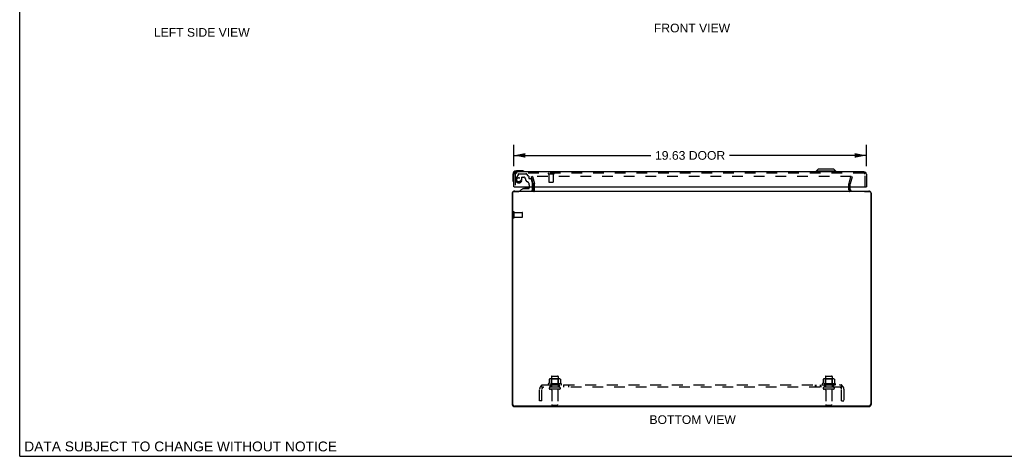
# Model space of a CAD drawing. Header units: inches. Extents: x 0 to 110, y 0 to 71.
# Tile 1 of 4: x 0 to 55, y 0 to 24. Entities that reach past the tile are written whole.
import ezdxf

# ---------------------------------------------------------------- set-up
doc = ezdxf.new("R2010")
doc.units = ezdxf.units.IN
doc.header["$LTSCALE"] = 6.032258
doc.header["$MEASUREMENT"] = 0
doc.linetypes.add('HIDDEN', pattern=[0.2, 0.1, -0.1])
doc.layers.get('0').update_dxf_attribs({"linetype": 'CONTINUOUS'})
for name, color, linetype in [('DEFAULT_2', 8, 'HIDDEN'), ('DIMENSIONS', 7, 'CONTINUOUS'), ('DOOR_ASSEMBLY', 7, 'CONTINUOUS'), ('SUBPANEL', 7, 'CONTINUOUS')]:
    doc.layers.add(name, color=color, linetype=linetype)
doc.styles.get("Standard").update_dxf_attribs({"font": 'arial.ttf'})
doc.dimstyles.new('DIMSTYLE_1', dxfattribs={"dimtxt": 0.483871, "dimasz": 0.645161, "dimexe": 0.09, "dimexo": 0.07, "dimgap": 0.0375, "dimtad": 0, "dimtih": 1, "dimtoh": 1, "dimzin": 4, "dimdsep": 46, "dimtxsty": 'Standard', "dimblk": '_FILLED', "dimblk1": '_FILLED', "dimblk2": '_FILLED', "dimcen": 0.09, "dimadec": 3, "dimazin": 1, "dimtfac": 1, "dimtdec": 3, "dimtofl": 0, "dimtmove": 0, "dimatfit": 3, "dimldrblk": '_FILLED', "dimfxl": 0, "dimtolj": 1, "dimtzin": 4, "dimarcsym": 0})

# ---------------------------------------------------------------- blocks, each defined once
blk = doc.blocks.new('_FILLED')
at = {"color": 0, "linetype": 'ByBlock'}
blk.add_solid([(0, 0), (-1, 0.2), (-1, -0.2)], dxfattribs=at)
blk = doc.blocks.new('*D5')
at = {"layer": 'DIMENSIONS', "color": 2, "linetype": 'Continuous'}
for p, q in [((27.506, 16.156), (27.506, 17.336)), ((47.131, 16.156), (47.131, 17.336)), ((27.506, 16.755), (35.125, 16.755)), ((47.131, 16.755), (39.512, 16.755))]:
    blk.add_line(p, q, dxfattribs=at)
at = {"layer": 'DIMENSIONS', "color": 2, "linetype": 'Continuous', "xscale": 0.6451612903, "yscale": 0.6451612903, "zscale": 0.6451612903, "rotation": 180}
blk.add_blockref('_FILLED', (27.506, 16.755), dxfattribs=at)
at = {"layer": 'DIMENSIONS', "color": 2, "linetype": 'Continuous', "xscale": 0.6451612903, "yscale": 0.6451612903, "zscale": 0.6451612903}
blk.add_blockref('_FILLED', (47.131, 16.755), dxfattribs=at)
at = {"layer": 'DIMENSIONS', "color": 2, "linetype": 'Continuous', "insert": (37.319, 16.997), "char_height": 0.4839, "width": 3.90335, "attachment_point": 2, "line_spacing_factor": 0.9}
blk.add_mtext('19.63 DOOR', dxfattribs=at)

msp = doc.modelspace()

# ---------------------------------------------------------------- linework, layer by layer
at = {"color": 7, "linetype": 'Continuous'}
for p, q in [((0, 0), (0, 70.968)), ((47.04, 14.751), (47.04, 14.771)), ((0, 0), (109.677, 0))]:
    msp.add_line(p, q, dxfattribs=at)
at = {"color": 3, "linetype": 'Continuous'}
for p, q in [((28.586, 14.841), (28.586, 15.014)), ((46.236, 14.841), (46.236, 15.014)), ((27.411, 14.626), (27.411, 2.916)), ((27.436, 14.691), (27.436, 2.926)), ((27.496, 14.751), (27.79, 14.751)), ((27.556, 14.771), (47.266, 14.771)), ((47.032, 14.751), (47.326, 14.751)), ((47.386, 14.691), (47.386, 2.926)), ((47.411, 2.916), (47.411, 14.626)), ((27.556, 2.771), (47.266, 2.771)), ((47.261, 2.801), (27.561, 2.801))]:
    msp.add_line(p, q, dxfattribs=at)
for centre, radius, start, end in [((28.516, 14.841), 0.07, 270, 360), ((46.306, 14.841), 0.07, 180, 270), ((27.556, 14.626), 0.145, 142.8982, 180), ((27.496, 14.691), 0.06, 90, 180), ((27.556, 14.626), 0.145, 90, 122.4852), ((47.266, 14.626), 0.145, 57.5148, 90), ((47.326, 14.691), 0.06, 0, 90), ((47.266, 14.626), 0.145, 0, 37.1018), ((27.556, 2.916), 0.145, 180, 270), ((27.561, 2.926), 0.125, 180, 270), ((47.261, 2.926), 0.125, 270, 360), ((47.266, 2.916), 0.145, 270, 360)]:
    msp.add_arc(centre, radius, start, end, dxfattribs=at)
at = {"layer": 'DEFAULT_2', "color": 8, "linetype": 'HIDDEN'}
for p, q in [((28.554, 15.584), (28.482, 15.564)), ((28.585, 15.18), (28.482, 15.564)), ((46.293, 15.584), (28.529, 15.584)), ((28.554, 15.584), (28.657, 15.199)), ((46.165, 15.199), (46.268, 15.584)), ((46.34, 15.564), (46.237, 15.18)), ((46.268, 15.584), (46.34, 15.564)), ((28.586, 15.014), (28.586, 15.17)), ((28.661, 14.841), (28.661, 15.17)), ((46.161, 14.841), (46.161, 15.17)), ((46.236, 15.014), (46.236, 15.17)), ((27.486, 13.304), (27.486, 13.588)), ((27.529, 13.304), (27.529, 13.588)), ((27.529, 13.57), (27.976, 13.57)), ((27.529, 13.322), (27.976, 13.322)), ((27.986, 13.332), (27.986, 13.56)), ((29.599, 4.441), (29.599, 3.846)), ((29.629, 4.471), (29.944, 4.471)), ((29.974, 4.441), (29.974, 3.846)), ((44.849, 4.441), (44.849, 3.846)), ((44.879, 4.471), (45.194, 4.471)), ((45.224, 4.441), (45.224, 3.846)), ((30.142, 4.041), (29.43, 4.041)), ((29.452, 3.971), (30.12, 3.971)), ((29.467, 4.286), (29.467, 4.068)), ((30.044, 3.846), (29.529, 3.846)), ((30.042, 4.307), (29.53, 4.307)), ((29.603, 4.287), (29.583, 4.307)), ((29.603, 3.991), (29.583, 3.971)), ((29.603, 3.991), (29.603, 4.287)), ((29.97, 4.287), (29.603, 4.287)), ((29.97, 3.991), (29.603, 3.991)), ((29.97, 4.287), (29.99, 4.307)), ((29.97, 3.991), (29.97, 4.287)), ((29.97, 3.991), (29.99, 3.971)), ((30.105, 4.286), (30.105, 4.068)), ((45.392, 4.041), (44.68, 4.041)), ((44.702, 3.971), (45.37, 3.971)), ((44.717, 4.286), (44.717, 4.068)), ((45.294, 3.846), (44.779, 3.846)), ((45.292, 4.307), (44.78, 4.307)), ((44.853, 4.287), (44.833, 4.307)), ((44.853, 3.991), (44.833, 3.971)), ((45.22, 4.287), (44.853, 4.287)), ((44.853, 3.991), (44.853, 4.287)), ((45.22, 3.991), (44.853, 3.991)), ((45.22, 4.287), (45.24, 4.307)), ((45.22, 3.991), (45.22, 4.287)), ((45.22, 3.991), (45.24, 3.971)), ((45.355, 4.286), (45.355, 4.068)), ((30.044, 3.736), (29.529, 3.736)), ((29.621, 3.674), (29.621, 2.876)), ((29.951, 3.674), (29.951, 2.876)), ((45.294, 3.736), (44.779, 3.736)), ((44.871, 3.674), (44.871, 2.876)), ((45.201, 3.674), (45.201, 2.876)), ((29.651, 2.846), (29.921, 2.846)), ((44.901, 2.846), (45.171, 2.846))]:
    msp.add_line(p, q, dxfattribs=at)
for points in [[(29.467, 4.068), (29.467, 4.067), (29.467, 4.065), (29.467, 4.064), (29.466, 4.063), (29.466, 4.063), (29.466, 4.062), (29.465, 4.062), (29.465, 4.061), (29.464, 4.061), (29.464, 4.061), (29.464, 4.06), (29.464, 4.06), (29.463, 4.06), (29.463, 4.06), (29.463, 4.059), (29.462, 4.059), (29.462, 4.059), (29.462, 4.059)], [(29.473, 4.295), (29.472, 4.294), (29.47, 4.293), (29.469, 4.292), (29.468, 4.291), (29.468, 4.289), (29.467, 4.287), (29.467, 4.286)], [(30.099, 4.295), (30.1, 4.294), (30.102, 4.293), (30.103, 4.292), (30.104, 4.291), (30.104, 4.289), (30.105, 4.287), (30.105, 4.286)], [(30.11, 4.059), (30.11, 4.059), (30.11, 4.059), (30.109, 4.059), (30.109, 4.06), (30.109, 4.06), (30.109, 4.06), (30.108, 4.06), (30.108, 4.061), (30.108, 4.061), (30.107, 4.061), (30.107, 4.062), (30.107, 4.062), (30.106, 4.063), (30.106, 4.063), (30.106, 4.064), (30.105, 4.065), (30.105, 4.067), (30.105, 4.068)], [(44.717, 4.068), (44.717, 4.067), (44.717, 4.065), (44.717, 4.064), (44.716, 4.063), (44.716, 4.063), (44.716, 4.062), (44.715, 4.062), (44.715, 4.061), (44.714, 4.061), (44.714, 4.061), (44.714, 4.06), (44.714, 4.06), (44.713, 4.06), (44.713, 4.06), (44.713, 4.059), (44.712, 4.059), (44.712, 4.059), (44.712, 4.059)], [(44.723, 4.295), (44.722, 4.294), (44.72, 4.293), (44.719, 4.292), (44.718, 4.291), (44.718, 4.289), (44.717, 4.287), (44.717, 4.286)], [(45.349, 4.295), (45.35, 4.294), (45.352, 4.293), (45.353, 4.292), (45.354, 4.291), (45.354, 4.289), (45.355, 4.287), (45.355, 4.286)], [(45.36, 4.059), (45.36, 4.059), (45.36, 4.059), (45.359, 4.059), (45.359, 4.06), (45.359, 4.06), (45.359, 4.06), (45.358, 4.06), (45.358, 4.061), (45.358, 4.061), (45.357, 4.061), (45.357, 4.062), (45.357, 4.062), (45.356, 4.063), (45.356, 4.063), (45.356, 4.064), (45.355, 4.065), (45.355, 4.067), (45.355, 4.068)]]:
    msp.add_lwpolyline(points, dxfattribs=at)
for centre, radius, start, end in [((28.546, 15.17), 0.04, 0, 15), ((28.516, 14.841), 0.145, 316.4739, 360), ((28.546, 15.17), 0.115, 0, 15), ((46.276, 15.17), 0.115, 165, 180), ((46.306, 14.841), 0.145, 180, 223.5261), ((46.276, 15.17), 0.04, 165, 180), ((27.508, 13.588), 0.0215, 360, 180), ((27.508, 13.304), 0.0215, 180, 0), ((27.976, 13.56), 0.01, 360, 90), ((27.976, 13.332), 0.01, 270, 0), ((29.629, 4.441), 0.03, 90, 180), ((29.944, 4.441), 0.03, 0, 90), ((44.879, 4.441), 0.03, 90, 180), ((45.194, 4.441), 0.03, 0, 90), ((29.452, 4.01), 0.0384, 124.4497, 270), ((29.786, 3.441), 0.698, 117.6814, 120.6631), ((29.53, 4.166), 0.141, 90, 113.95), ((29.529, 3.791), 0.055, 90, 270), ((30.042, 4.166), 0.141, 66.05, 90), ((30.044, 3.791), 0.055, 270, 90), ((29.786, 3.441), 0.698, 59.3369, 62.3186), ((30.12, 4.01), 0.0384, 270, 55.5503), ((44.702, 4.01), 0.0384, 124.4497, 270), ((45.036, 3.441), 0.698, 117.6814, 120.6631), ((44.78, 4.166), 0.141, 90, 113.95), ((44.779, 3.791), 0.055, 90, 270), ((45.292, 4.166), 0.141, 66.05, 90), ((45.294, 3.791), 0.055, 270, 90), ((45.036, 3.441), 0.698, 59.3369, 62.3186), ((45.37, 4.01), 0.0384, 270, 55.5503), ((29.559, 3.674), 0.0625, 0, 90), ((30.014, 3.674), 0.0625, 90, 180), ((44.809, 3.674), 0.0625, 0, 90), ((45.264, 3.674), 0.0625, 90, 180), ((29.651, 2.876), 0.03, 180, 270), ((29.921, 2.876), 0.03, 270, 360), ((44.901, 2.876), 0.03, 180, 270), ((45.171, 2.876), 0.03, 270, 360)]:
    msp.add_arc(centre, radius, start, end, dxfattribs=at)
at = {"layer": 'DOOR_ASSEMBLY', "color": 7, "linetype": 'Continuous'}
for p, q in [((27.935, 15.899), (27.646, 15.899)), ((27.973, 15.896), (27.935, 15.899)), ((44.447, 15.997), (44.329, 15.879)), ((45.314, 15.997), (44.447, 15.997)), ((45.314, 15.997), (45.432, 15.879)), ((27.446, 15.699), (27.446, 15.41)), ((27.446, 15.41), (27.449, 15.372)), ((45.432, 15.879), (44.329, 15.879)), ((44.329, 15.879), (44.329, 15.839)), ((45.432, 15.879), (45.432, 15.839)), ((27.534, 15.014), (27.506, 15.014)), ((28.05, 14.909), (27.879, 14.811)), ((27.879, 14.771), (27.879, 14.811)), ((28.05, 14.909), (28.332, 14.909)), ((28.214, 14.926), (28.144, 14.926)), ((28.284, 14.926), (28.214, 14.926)), ((28.364, 15.014), (28.364, 14.941)), ((28.549, 14.85), (28.549, 15.014)), ((47.103, 15.014), (47.131, 15.014))]:
    msp.add_line(p, q, dxfattribs=at)
at = {"layer": 'DOOR_ASSEMBLY', "color": 3, "linetype": 'Continuous'}
for p, q in [((27.506, 15.014), (27.506, 15.704)), ((46.996, 15.839), (27.641, 15.839)), ((47.131, 15.704), (47.131, 15.014)), ((27.534, 15.014), (47.103, 15.014))]:
    msp.add_line(p, q, dxfattribs=at)
at = {"layer": 'DOOR_ASSEMBLY', "color": 8, "linetype": 'HIDDEN'}
for p, q in [((27.581, 15.704), (27.581, 15.014)), ((27.758, 15.716), (27.628, 15.49)), ((46.996, 15.764), (27.641, 15.764)), ((27.793, 15.736), (28.178, 15.736)), ((27.958, 15.401), (27.958, 15.535)), ((27.974, 15.55), (28.057, 15.55)), ((28.328, 15.603), (28.206, 15.724)), ((28.332, 15.592), (28.332, 15.519)), ((28.445, 15.46), (28.391, 15.46)), ((28.475, 15.437), (28.545, 15.177)), ((29.439, 15.721), (29.723, 15.721)), ((29.457, 15.721), (29.457, 15.274)), ((29.705, 15.721), (29.705, 15.274)), ((47.056, 15.014), (47.056, 15.704)), ((28.364, 15.122), (28.364, 15.014)), ((28.549, 15.014), (28.549, 15.145)), ((29.467, 15.264), (29.695, 15.264)), ((27.879, 14.771), (28.47, 14.771))]:
    msp.add_line(p, q, dxfattribs=at)
msp.add_circle((27.781, 15.401), 0.117, dxfattribs=at)
at = {"layer": 'DOOR_ASSEMBLY', "color": 7, "linetype": 'Continuous'}
for centre, radius, start, end in [((27.646, 15.699), 0.2, 90, 180), ((27.935, 15.649), 0.25, 59.1101, 90), ((27.696, 15.41), 0.25, 180, 210.8899), ((28.056, 15.854), 0.015, 270, 353.6204), ((28.056, 15.851), 0.015, 6.3796, 59.1101), ((27.494, 15.289), 0.015, 210.8899, 263.6204), ((27.491, 15.289), 0.015, 276.3796, 360), ((28.144, 14.836), 0.09, 90, 125.4682), ((28.284, 14.836), 0.09, 54.7746, 90), ((28.332, 14.941), 0.0317, 270, 360), ((28.47, 14.85), 0.0787, 270, 360)]:
    msp.add_arc(centre, radius, start, end, dxfattribs=at)
at = {"layer": 'DOOR_ASSEMBLY', "color": 3, "linetype": 'Continuous'}
for centre, start, end in [((27.641, 15.704), 90, 180), ((46.996, 15.704), 0, 90)]:
    msp.add_arc(centre, 0.135, start, end, dxfattribs=at)
at = {"layer": 'DOOR_ASSEMBLY', "color": 8, "linetype": 'HIDDEN'}
for centre, radius, start, end in [((27.641, 15.704), 0.06, 90, 180), ((27.781, 15.401), 0.177, 150, 360), ((27.793, 15.696), 0.04, 90, 150), ((27.974, 15.535), 0.0156, 90, 180), ((28.057, 15.46), 0.09, 0, 90), ((28.332, 15.46), 0.185, 180, 245.2678), ((28.178, 15.696), 0.04, 45, 90), ((28.317, 15.592), 0.0156, 0, 45), ((28.391, 15.519), 0.0591, 180, 270), ((28.445, 15.429), 0.0312, 15, 90), ((29.439, 15.743), 0.0215, 90, 270), ((29.723, 15.743), 0.0215, 270, 90), ((46.996, 15.704), 0.06, 0, 90), ((28.176, 15.122), 0.188, 0, 65.2678), ((28.424, 15.145), 0.125, 0, 15), ((29.467, 15.274), 0.01, 180, 270), ((29.695, 15.274), 0.01, 270, 360)]:
    msp.add_arc(centre, radius, start, end, dxfattribs=at)
at = {"layer": 'SUBPANEL', "color": 8, "linetype": 'HIDDEN'}
for p, q in [((29.029, 3.917), (29.108, 3.821)), ((29.067, 3.846), (29.067, 3.971)), ((29.067, 3.971), (45.755, 3.971)), ((45.755, 3.846), (29.067, 3.846)), ((29.07, 3.892), (29.07, 3.893)), ((29.07, 3.89), (29.07, 3.892)), ((29.071, 3.889), (29.07, 3.89)), ((29.071, 3.887), (29.071, 3.889)), ((29.071, 3.886), (29.071, 3.887)), ((29.072, 3.885), (29.071, 3.886)), ((29.072, 3.883), (29.072, 3.885)), ((29.073, 3.882), (29.072, 3.883)), ((29.073, 3.88), (29.073, 3.882)), ((29.074, 3.879), (29.073, 3.88)), ((29.074, 3.878), (29.074, 3.879)), ((29.075, 3.876), (29.074, 3.878)), ((29.075, 3.874), (29.075, 3.876)), ((29.076, 3.873), (29.075, 3.874)), ((29.076, 3.871), (29.076, 3.873)), ((29.077, 3.87), (29.076, 3.871)), ((29.078, 3.868), (29.077, 3.87)), ((29.078, 3.866), (29.078, 3.868)), ((29.536, 3.971), (29.536, 3.846)), ((30.036, 3.971), (30.036, 3.846)), ((30.264, 3.971), (30.264, 3.846)), ((30.545, 3.971), (30.545, 3.846)), ((44.277, 3.971), (44.277, 3.846)), ((44.316, 3.971), (44.316, 3.846)), ((44.558, 3.971), (44.558, 3.846)), ((44.597, 3.971), (44.597, 3.846)), ((44.786, 3.971), (44.786, 3.846)), ((45.286, 3.971), (45.286, 3.846)), ((45.793, 3.917), (45.714, 3.821)), ((45.734, 3.846), (45.735, 3.846)), ((45.739, 3.855), (45.738, 3.854)), ((45.74, 3.857), (45.739, 3.855)), ((45.741, 3.859), (45.74, 3.858)), ((45.74, 3.858), (45.74, 3.857)), ((45.742, 3.861), (45.741, 3.859)), ((45.743, 3.864), (45.742, 3.862)), ((45.742, 3.862), (45.742, 3.861)), ((45.747, 3.875), (45.746, 3.873)), ((45.746, 3.873), (45.746, 3.872)), ((45.748, 3.877), (45.747, 3.875)), ((45.749, 3.88), (45.748, 3.878)), ((45.748, 3.878), (45.748, 3.877)), ((45.75, 3.883), (45.749, 3.881)), ((45.749, 3.881), (45.749, 3.88)), ((45.751, 3.886), (45.75, 3.884)), ((45.75, 3.884), (45.75, 3.883)), ((45.752, 3.89), (45.751, 3.889)), ((45.751, 3.889), (45.751, 3.887)), ((45.751, 3.887), (45.751, 3.886)), ((45.753, 3.894), (45.752, 3.893)), ((45.752, 3.893), (45.752, 3.891)), ((45.752, 3.891), (45.752, 3.89)), ((45.754, 3.898), (45.753, 3.897)), ((45.753, 3.897), (45.753, 3.896)), ((45.753, 3.896), (45.753, 3.895)), ((45.753, 3.895), (45.753, 3.894)), ((45.755, 3.846), (45.755, 3.971)), ((28.942, 3.096), (28.942, 3.734)), ((29.067, 3.096), (29.067, 3.734)), ((29.095, 3.828), (29.09, 3.833)), ((45.755, 3.096), (45.755, 3.734)), ((45.88, 3.734), (45.88, 3.096)), ((29.067, 3.096), (28.942, 3.096)), ((45.755, 3.096), (45.88, 3.096))]:
    msp.add_line(p, q, dxfattribs=at)
for points in [[(29.029, 3.917), (29.03, 3.919), (29.032, 3.921), (29.034, 3.923), (29.036, 3.925), (29.037, 3.928), (29.039, 3.93), (29.04, 3.933), (29.042, 3.937), (29.043, 3.94), (29.045, 3.943)], [(29.045, 3.943), (29.047, 3.949), (29.049, 3.952), (29.05, 3.955), (29.051, 3.957), (29.053, 3.96), (29.054, 3.962), (29.056, 3.965), (29.057, 3.967), (29.059, 3.968), (29.061, 3.969), (29.062, 3.97), (29.064, 3.971), (29.065, 3.971), (29.066, 3.971), (29.067, 3.971)], [(29.067, 3.906), (29.067, 3.906), (29.067, 3.906), (29.067, 3.906), (29.067, 3.906), (29.067, 3.906), (29.067, 3.906), (29.067, 3.905), (29.067, 3.905), (29.067, 3.905), (29.067, 3.904), (29.067, 3.904), (29.067, 3.904), (29.067, 3.903), (29.067, 3.903)], [(29.07, 3.893), (29.069, 3.894), (29.069, 3.895), (29.069, 3.895), (29.069, 3.896), (29.069, 3.897), (29.069, 3.897), (29.069, 3.898), (29.068, 3.899), (29.068, 3.899), (29.068, 3.9), (29.068, 3.9), (29.068, 3.901), (29.068, 3.902), (29.068, 3.902), (29.068, 3.903), (29.068, 3.903), (29.068, 3.904), (29.067, 3.904), (29.067, 3.904), (29.067, 3.905), (29.067, 3.905), (29.067, 3.905), (29.067, 3.906)], [(29.09, 3.833), (29.088, 3.834), (29.086, 3.836), (29.084, 3.838), (29.082, 3.839), (29.08, 3.841), (29.078, 3.842), (29.076, 3.843), (29.075, 3.844), (29.073, 3.845), (29.071, 3.846), (29.07, 3.846), (29.069, 3.846), (29.067, 3.846)], [(29.09, 3.842), (29.09, 3.842), (29.09, 3.842), (29.09, 3.842), (29.09, 3.842), (29.09, 3.842), (29.09, 3.843), (29.09, 3.843), (29.09, 3.843), (29.089, 3.844), (29.089, 3.844), (29.089, 3.845), (29.089, 3.845), (29.088, 3.845), (29.088, 3.846), (29.088, 3.846), (29.087, 3.847), (29.087, 3.848), (29.087, 3.848), (29.087, 3.849), (29.086, 3.849), (29.086, 3.85), (29.086, 3.85), (29.085, 3.851), (29.085, 3.852), (29.085, 3.852), (29.084, 3.853), (29.084, 3.854), (29.084, 3.855), (29.083, 3.855), (29.083, 3.856), (29.082, 3.857), (29.082, 3.857), (29.082, 3.858), (29.081, 3.859), (29.081, 3.86), (29.081, 3.861), (29.08, 3.861), (29.08, 3.862), (29.08, 3.863), (29.079, 3.864), (29.079, 3.865), (29.079, 3.866), (29.078, 3.866)], [(29.088, 3.846), (29.088, 3.845), (29.088, 3.845), (29.088, 3.845), (29.089, 3.844), (29.089, 3.844), (29.089, 3.844), (29.089, 3.843), (29.09, 3.843), (29.09, 3.843), (29.09, 3.843), (29.09, 3.842), (29.09, 3.842)], [(45.731, 3.831), (45.732, 3.833), (45.734, 3.834), (45.736, 3.836), (45.738, 3.838), (45.74, 3.839), (45.742, 3.841), (45.744, 3.842), (45.746, 3.843), (45.747, 3.844), (45.749, 3.845), (45.751, 3.846), (45.752, 3.846), (45.754, 3.846), (45.755, 3.846)], [(45.738, 3.854), (45.738, 3.853), (45.737, 3.852), (45.737, 3.851), (45.737, 3.851), (45.736, 3.85), (45.736, 3.85), (45.736, 3.849), (45.736, 3.849), (45.735, 3.848), (45.735, 3.847), (45.735, 3.847), (45.734, 3.846), (45.734, 3.846), (45.734, 3.846), (45.734, 3.845), (45.733, 3.845), (45.733, 3.844), (45.733, 3.844), (45.733, 3.844), (45.732, 3.843), (45.732, 3.843), (45.732, 3.843), (45.732, 3.842), (45.732, 3.842)], [(45.732, 3.842), (45.732, 3.842), (45.732, 3.842), (45.732, 3.842), (45.732, 3.842), (45.732, 3.842), (45.732, 3.843), (45.732, 3.843), (45.732, 3.843), (45.733, 3.843), (45.733, 3.844), (45.733, 3.844), (45.733, 3.844), (45.734, 3.845), (45.734, 3.845), (45.734, 3.845), (45.734, 3.846)], [(45.746, 3.872), (45.745, 3.87), (45.745, 3.869), (45.745, 3.868), (45.744, 3.867), (45.744, 3.867), (45.744, 3.866), (45.743, 3.865), (45.743, 3.864)], [(45.755, 3.906), (45.755, 3.906), (45.755, 3.906), (45.755, 3.906), (45.755, 3.905), (45.755, 3.905), (45.755, 3.905), (45.755, 3.905), (45.755, 3.904), (45.755, 3.904), (45.755, 3.903), (45.754, 3.903), (45.754, 3.902), (45.754, 3.902), (45.754, 3.902), (45.754, 3.901), (45.754, 3.901), (45.754, 3.9), (45.754, 3.9), (45.754, 3.899), (45.754, 3.898)], [(45.775, 3.949), (45.773, 3.952), (45.772, 3.955), (45.771, 3.957), (45.769, 3.96), (45.768, 3.962), (45.766, 3.965), (45.765, 3.967), (45.763, 3.968), (45.761, 3.969), (45.76, 3.97), (45.758, 3.971), (45.757, 3.971), (45.756, 3.971), (45.755, 3.971)], [(45.755, 3.903), (45.755, 3.903), (45.755, 3.904), (45.755, 3.904), (45.755, 3.905), (45.755, 3.905), (45.755, 3.905), (45.755, 3.905), (45.755, 3.906), (45.755, 3.906), (45.755, 3.906), (45.755, 3.906)], [(45.793, 3.917), (45.792, 3.919), (45.79, 3.921), (45.788, 3.923), (45.787, 3.925), (45.785, 3.928), (45.783, 3.93), (45.782, 3.933), (45.78, 3.937), (45.779, 3.94), (45.778, 3.943), (45.775, 3.949)], [(29.108, 3.821), (29.108, 3.82), (29.107, 3.82), (29.106, 3.82), (29.106, 3.82), (29.105, 3.82), (29.104, 3.821), (29.103, 3.821), (29.102, 3.822), (29.101, 3.823), (29.1, 3.823), (29.099, 3.825), (29.097, 3.826), (29.096, 3.827), (29.095, 3.828)], [(45.714, 3.821), (45.714, 3.82), (45.715, 3.82), (45.716, 3.82), (45.716, 3.82), (45.717, 3.82), (45.718, 3.821), (45.719, 3.821), (45.72, 3.822), (45.721, 3.823), (45.722, 3.823), (45.723, 3.825), (45.725, 3.826), (45.726, 3.827), (45.727, 3.828), (45.731, 3.831)]]:
    msp.add_lwpolyline(points, dxfattribs=at)
for centre, radius, start, end in [((29.179, 3.734), 0.237, 90, 180), ((29.179, 3.734), 0.112, 90, 180), ((45.643, 3.734), 0.237, 0, 90), ((45.643, 3.734), 0.112, 0, 90)]:
    msp.add_arc(centre, radius, start, end, dxfattribs=at)

# ---------------------------------------------------------------- texts
at = {"layer": 'DIMENSIONS', "color": 2, "linetype": 'Continuous', "attachment_point": 2, "line_spacing_factor": 0.9}
for s, insert, char_height, width in [('LEFT SIDE VIEW', (10.137, 23.848), 0.48387, 5.32078), ('FRONT VIEW', (37.424, 24.091), 0.4839, 4.23432), ('BOTTOM VIEW', (37.46, 2.284), 0.48387, 4.79554), ('DATA SUBJECT TO CHANGE WITHOUT NOTICE', (8.957, 0.824), 0.54839, 17.37307)]:
    msp.add_mtext(s, dxfattribs=dict(at, insert=insert, char_height=char_height, width=width))

# ---------------------------------------------------------------- dimensions: what is measured, and where the dimension line sits
at = {"layer": 'DIMENSIONS', "color": 2, "linetype": 'Continuous'}
dim = msp.add_linear_dim(base=(47.131054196, 16.754856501), p1=(27.506054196, 16.085822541), p2=(47.131054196, 16.085822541), text='<> DOOR', dimstyle='DIMSTYLE_1', dxfattribs=at)
dim.commit()
dim.dimension.update_dxf_attribs({"geometry": '*D5', "text_midpoint": (37.318554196, 16.754856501), "dimtype": 160})

doc.saveas('drawing.dxf')
